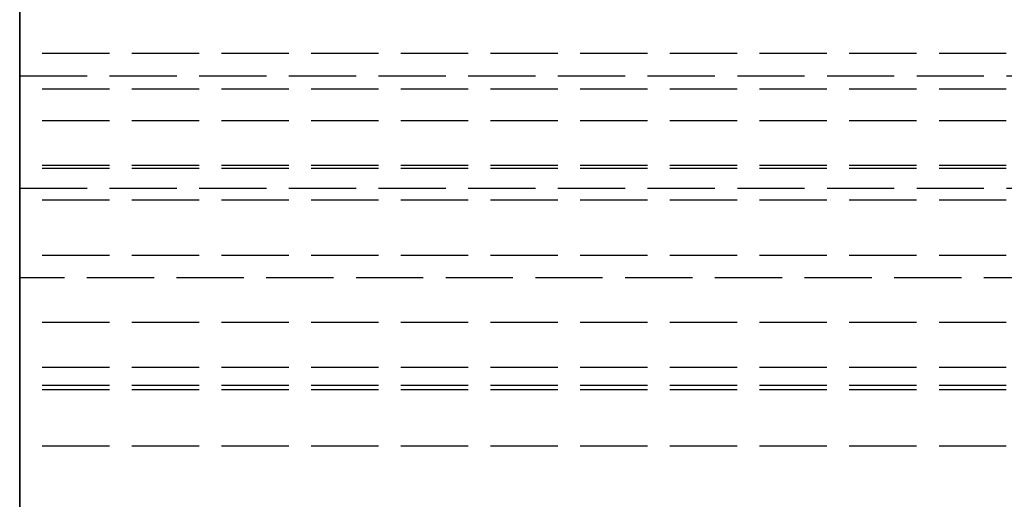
# Model space of a CAD drawing. Header units: millimetres. Extents: x 0 to 2100, y -94 to 94.
# Tile 4 of 12: x 0 to 22, y 10 to 21. Entities that reach past the tile are written whole.
import ezdxf

# ---------------------------------------------------------------- set-up
doc = ezdxf.new("R2010")
doc.units = ezdxf.units.MM
doc.header["$LTSCALE"] = 10
doc.linetypes.add('ALLCAD_Strich', pattern=[0.2, 0.15, -0.05])
doc.layers.add('BESCH_KONT_sich_schn_grun_2d', color=10, linetype='Continuous')
doc.layers.add('BESCH_KONT_sich_schn_seit_2d', color=160, linetype='Continuous')

msp = doc.modelspace()

# ---------------------------------------------------------------- linework, layer by layer
at = {"layer": 'BESCH_KONT_sich_schn_grun_2d', "linetype": 'ALLCAD_Strich'}
for p, q in [((0, 94), (0, -94)), ((-0.003, 19.5), (-0.003, 25.995)), ((2099.997, 20), (-0.003, 20)), ((-0.003, 19.5), (0, 19.5)), ((-0.003, 17), (-0.003, 19.5)), ((0, 19.5), (2099.997, 19.5)), ((2099.997, 19.207), (-0.003, 19.207)), ((2099.997, 18.5), (-0.003, 18.5)), ((2099.997, 17.5), (-0.003, 17.5)), ((2099.997, 17.439), (-0.003, 17.439)), ((-0.003, 17), (-0.003, -17)), ((-0.003, 17), (0, 17)), ((0, 16.995), (-0.003, 16.995)), ((-0.001, 17), (-0.001, 16.995)), ((-0.001, 16.995), (-0.001, 16.995)), ((0, 17), (2099.997, 17)), ((0, 17), (0, 16.995)), ((0, 17), (0, 16.995)), ((0, 16.998), (0, 16.998)), ((0, 16.995), (0.001, 16.995)), ((0, 16.993), (0, 16.993)), ((0.001, 16.992), (0, 16.992)), ((0.001, 17), (0.001, 16.995)), ((0.001, 16.995), (0.003, 16.995)), ((0.002, 17), (0.002, 16.995)), ((0.002, 16.995), (0.002, 16.995)), ((0.003, 17), (0.003, 16.995)), ((0.003, 16.995), (0.003, 16.995)), ((0.008, 17), (0.004, 17)), ((0.004, 17), (0.004, 16.995)), ((0.004, 16.995), (0.004, 16.992)), ((0.008, 16.995), (0.004, 16.995)), ((0.004, 16.992), (0.006, 16.992)), ((0.006, 16.995), (0.006, 17)), ((0.006, 17), (0.006, 16.995)), ((0.006, 16.998), (0.008, 16.998)), ((0.008, 16.996), (0.006, 16.996)), ((0.006, 16.992), (0.006, 16.995)), ((0.006, 16.995), (0.008, 16.995)), ((0.008, 17), (0.008, 16.995)), ((0.008, 17), (0.008, 16.995)), ((0.008, 17), (0.008, 16.995)), ((0.008, 16.995), (0.01, 16.995)), ((0.01, 17), (0.01, 16.995)), ((0.011, 17), (0.011, 16.995)), ((0.011, 16.995), (0.011, 16.995)), ((0.014, 16.995), (0.011, 16.995)), ((0.013, 17), (0.013, 16.995)), ((0.013, 16.995), (0.013, 16.995)), ((0.014, 17), (0.014, 16.995)), ((0.014, 17), (0.014, 16.995)), ((0.014, 17), (0.014, 16.995)), ((0.014, 17), (0.014, 16.995)), ((0.014, 16.998), (0.014, 16.998)), ((0.014, 16.995), (0.014, 16.995)), ((0.014, 16.995), (0.017, 16.995)), ((0.014, 16.993), (0.014, 16.993)), ((0.014, 16.992), (0.014, 16.992)), ((0.015, 17), (0.015, 16.995)), ((0.015, 16.995), (0.015, 16.995)), ((0.017, 17), (0.017, 16.995)), ((0.017, 16.995), (0.017, 16.995)), ((2099.997, 16.732), (-0.003, 16.732)), ((2099.997, 15.5), (-0.003, 15.5)), ((54.997, 15), (-0.003, 15)), ((39.997, 14), (-0.003, 14)), ((39.997, 13), (-0.003, 13)), ((39.997, 12.6), (-0.003, 12.6)), ((2099.997, 12.5), (-0.003, 12.5)), ((2099.997, 11.25), (-0.003, 11.25))]:
    msp.add_line(p, q, dxfattribs=at)
for centre, radius, start, end in [((0, 16.997), 0.00271, 90, 180), ((0, 16.995), 0.00271, 180, 270), ((0, 16.997), 0.00116, 90, 180), ((0, 16.995), 0.00116, 180, 270), ((0, 16.997), 0.00116, 0, 90), ((0, 16.995), 0.00116, 270, 360), ((0.001, 16.997), 0.00271, 360, 90), ((0.001, 16.995), 0.00271, 270, 0), ((0.008, 16.998), 0.00217, 0, 90), ((0.008, 16.997), 0.00093, 360, 90), ((0.008, 16.997), 0.00093, 270, 0), ((0.008, 16.997), 0.00217, 270, 360), ((0.014, 16.997), 0.00271, 90, 180), ((0.014, 16.995), 0.00271, 180, 270), ((0.014, 16.997), 0.00116, 90, 180), ((0.014, 16.995), 0.00116, 180, 270), ((0.014, 16.997), 0.00271, 360, 90), ((0.014, 16.997), 0.00116, 0, 90), ((0.014, 16.995), 0.00116, 270, 360), ((0.014, 16.995), 0.00271, 270, 0)]:
    msp.add_arc(centre, radius, start, end, dxfattribs=at)
at = {"layer": 'BESCH_KONT_sich_schn_seit_2d', "linetype": 'ALLCAD_Strich'}
for p, q in [((0, 94, 2418), (0, -94, 2418)), ((0, -45.5), (0, 45.5)), ((0, 19.5, 2368), (0, 26, 2368)), ((0, 19.5, 2361.5), (0, 26, 2361.5)), ((0, 26, 2359.5), (0, 19.5, 2359.5)), ((0, 25.5, 2), (0, -25.5, 2)), ((0, 20, 2289), (0, 17.5, 2289.5)), ((0, 20, 2329), (0, 20, 2289)), ((0, 19.207, 2329), (0, 20, 2329)), ((0, 17, 2368), (0, 19.5, 2368)), ((0, 19.5, 2368), (0, 19.5, 2361.5)), ((0, 19.5, 2359.5), (0, 19.5, 2353)), ((0, 19.5, 2353), (0, 17, 2353)), ((0, 17.439, 2327.232), (0, 19.207, 2329)), ((0, 18.5, 2329.707), (0, 16.732, 2327.939)), ((0, 18.5, 2351.5), (0, 18.5, 2329.707)), ((0, -18.5, 2351.5), (0, 18.5, 2351.5)), ((0, 17.5, 2287), (0, 8.75, 2287)), ((0, 17.5, 2289.5), (0, 17.5, 2287)), ((0, 16.732, 2327.939), (0, 17.439, 2327.232)), ((0, -17, 2368), (0, 17, 2368)), ((0, 17, 2319.005), (0, 16.997, 2319.005)), ((0, 17, 2319), (0, 17, 2325.5)), ((0, 16.997, 2319), (0, 17, 2319)), ((0, 17, 2325.5), (0, 12.5, 2325.5)), ((0, 17, 2315), (0, 15.5, 2316.5)), ((0, 17, 2296), (0, 17, 2315)), ((0, 15, 2291), (0, 17, 2296)), ((0, 17, 2362), (0, -17, 2362)), ((0, 17, 2362), (0, 17, 2368)), ((0, -17, 2359), (0, 17, 2359)), ((0, 17, 2353), (0, 17, 2359)), ((0, 16.995, 2325.492), (0, 17, 2325.492)), ((0, 17, 2325.495), (0, 16.995, 2325.495)), ((0, 17, 2325.497), (0, 16.995, 2325.497)), ((0, 17, 2325.495), (0, 17, 2325.497)), ((0, 17, 2319), (0, 17, 2319.005)), ((0, 16.995, 2325.498), (0, 17, 2325.498)), ((0, 17, 2325.492), (0, 16.995, 2325.492)), ((0, 17, 2325.498), (0, 16.995, 2325.498)), ((0, 17, 2325.497), (0, 16.995, 2325.497)), ((0, 17, 2325.495), (0, 16.995, 2325.495)), ((0, 17, 2325.496), (0, 16.995, 2325.496)), ((0, 17, 2325.497), (0, 16.995, 2325.497)), ((0, 17, 2325.498), (0, 16.995, 2325.498)), ((0, 17, 2325.499), (0, 16.995, 2325.499)), ((0, 17, 2325.494), (0, 16.995, 2325.494)), ((0, 17, 2325.5), (0, 17, 2325.5)), ((0, 17, 2325.5), (0, 16.995, 2325.5)), ((0, 16.998, 2319.005), (0, 16.998, 2319)), ((0, 16.998, 2319), (0, 16.998, 2319.005)), ((0, 16.998, 2319), (0, 16.998, 2319.005)), ((0, 16.995, 2319.005), (0, 16.997, 2319.005)), ((0, 16.997, 2319), (0, 16.997, 2319.005)), ((0, 16.997, 2319), (0, 16.997, 2319.005)), ((0, 16.997, 2319), (0, 16.997, 2319.005)), ((0, 16.997, 2319), (0, 16.997, 2319.005)), ((0, 16.997, 2319), (0, 16.995, 2319)), ((0, 16.996, 2319), (0, 16.996, 2319.005)), ((0, 11.25, 2319), (0, 16.995, 2319)), ((0, 16.995, 2319.005), (0, 16.992, 2319.005)), ((0, 16.995, 2319), (0, 16.995, 2319.005)), ((0, 16.995, 2325.5), (0, 16.995, 2325.497)), ((0, 16.995, 2325.495), (0, 16.995, 2325.497)), ((0, 16.995, 2325.495), (0, 16.995, 2325.492)), ((0, 16.995, 2319), (0, 16.995, 2319.005)), ((0, 16.995, 2325.5), (0, 16.995, 2325.5)), ((0, 16.993, 2319), (0, 16.993, 2319.005)), ((0, 16.992, 2319), (0, 16.992, 2319.005)), ((0, 16.992, 2319), (0, 16.992, 2319.005)), ((0, 14, 2316), (0, 16, 2316)), ((0, 16, 2316), (0, 16, 2303)), ((0, 16, 2303), (0, 9.5, 2303)), ((0, 15.5, 2327), (0, 13, 2327)), ((0, 15.5, 2347), (0, 15.5, 2327)), ((0, 14, 2347), (0, 15.5, 2347)), ((0, 15.5, 2348.5), (0, -15.5, 2348.5)), ((0, 15.5, 2327), (0, 15.5, 2348.5)), ((0, 12.5, 2327), (0, 15.5, 2327)), ((0, 15.5, 2316.5), (0, 11.25, 2316.5)), ((0, 15.5, 2332), (0, 15.5, 2331.995)), ((0, 15.5, 2332), (0, 14, 2332)), ((0, 15.497, 2331.995), (0, 15.5, 2331.995)), ((0, 15.498, 2332), (0, 15.498, 2331.995)), ((0, 15.497, 2332), (0, 15.497, 2331.995)), ((0, 15.497, 2331.995), (0, 15.495, 2331.995)), ((0, 15.497, 2332), (0, 15.497, 2331.995)), ((0, 15.496, 2332), (0, 15.496, 2331.995)), ((0, 15.495, 2332), (0, 15.495, 2331.995)), ((0, 15.495, 2332), (0, 15.495, 2331.995)), ((0, 15.495, 2332), (0, 15.495, 2331.995)), ((0, 15.492, 2331.995), (0, 15.495, 2331.995)), ((0, 15.495, 2332), (0, 15.495, 2331.995)), ((0, 15.494, 2331.995), (0, 15.494, 2332)), ((0, 15.494, 2332), (0, 15.494, 2331.995)), ((0, 15.493, 2332), (0, 15.493, 2331.995)), ((0, 15.492, 2332), (0, 15.492, 2331.995)), ((0, 15.492, 2332), (0, 15.492, 2331.995)), ((0, 8.75, 2291), (0, 15, 2291)), ((0, 15, 2295.5), (0, 15, 2303)), ((0, 15, 2291.4), (0, 15, 2292)), ((0, 15, 2291.4), (0, 8.75, 2291.4)), ((0, 15, 2292), (0, 8.755, 2292)), ((0, 15, 2295.5), (0, 11.5, 2295.5)), ((0, 15, 2292), (0, 15, 2295.5)), ((0, 13.5, 2293.5), (0, 15, 2293.5)), ((0, -15, 2297.9), (0, 15, 2297.9)), ((0, 8, 2305.9), (0, 15, 2305.9)), ((0, 15, 2303), (0, 15, 2312.4)), ((0, 8, 2297.9), (0, 15, 2297.9)), ((0, 8, 2305.9), (0, 15, 2305.9)), ((0, 15, 2312.4), (0, 14, 2312.4)), ((0, 13.5, 2293.5), (0, 15, 2293.5)), ((0, 14.5, 2359), (0, 14.5, 2351.5)), ((0, 14, 2332), (0, 7.5, 2332)), ((0, -14, 2329.5), (0, 14, 2329.5)), ((0, 14, 2329.5), (0, 14, 2347)), ((0, 14, 2312.4), (0, 8, 2312.4)), ((0, 9.5, 2305), (0, 14, 2305)), ((0, 14, 2305), (0, 14, 2316)), ((0, 11.5, 2293.5), (0, 13.5, 2293.5)), ((0, 13.5, 2293.5), (0, 13.5, 2295.5)), ((0, 13, 2327), (0, 12.6, 2328)), ((0, 12.6, 2328), (0, -12.6, 2328)), ((0, -12.5, 2327), (0, 12.5, 2327)), ((0, 12.5, 2325.5), (0, 12.5, 2327)), ((0, 12), (0, 12, 2)), ((0, 11.5, 21.5), (0, 11.5, 2)), ((0, 9.5, 21.5), (0, 11.5, 21.5)), ((0, 11.5, 2301.5), (0, 11.5, 2295.5)), ((0, 9.5, 2301.5), (0, 11.5, 2301.5)), ((0, 11.5, 2293.5), (0, 5.5, 2293.5)), ((0, 11.5, 2293.5), (0, 11.5, 2295.5)), ((0, -11.5, 2295.5), (0, 11.5, 2295.5)), ((0, 11.25, 2316.5), (0, 11.25, 2319)), ((0, 6, 2276), (0, 11, 2276)), ((0, 11, 2245), (0, 11, 2276)), ((0, 9, 2236), (0, 11, 2276)), ((0, 9, 2236), (0, 11, 2245)), ((0, 11, 2317.4), (0, 9, 2315.9)), ((0, 11, 2323.4), (0, 11, 2317.4)), ((0, 9, 2323.4), (0, 11, 2323.4)), ((0, 9.5, 2248), (0, 11, 2248)), ((0, 10.5, 2291.4), (0, 10.5, 2312.4))]:
    msp.add_line(p, q, dxfattribs=at)

doc.saveas('drawing.dxf')
